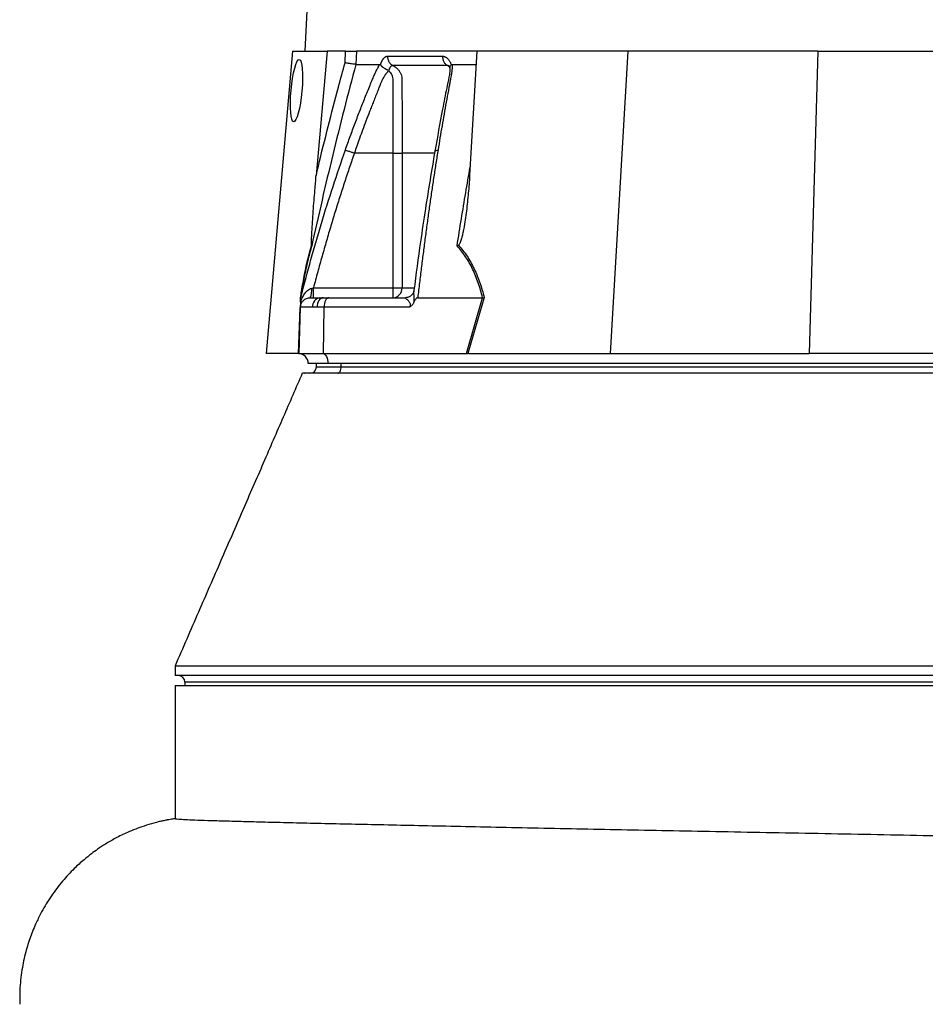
# Model space of a CAD drawing. Extents: x 4262 to 5625, y 3282 to 5186.
# Tile 2 of 14: x 4265 to 4541, y 3567 to 3867. Entities that reach past the tile are written whole.
import ezdxf

# ---------------------------------------------------------------- set-up
doc = ezdxf.new("R2010")
doc.units = 0
doc.header["$LTSCALE"] = 10
doc.header["$MEASUREMENT"] = 0
doc.layers.get('0').update_dxf_attribs({"linetype": 'CONTINUOUS'})

msp = doc.modelspace()

# ---------------------------------------------------------------- linework, layer by layer
at = {"color": 7, "linetype": 'Continuous'}
for p, q in [((4392.63, 4699.27), (4352.13, 3857.27)), ((4348.39, 3857.27), (4340.34, 3765.27)), ((4348.39, 3857.27), (4358.85, 3857.27)), ((4358.85, 3857.27), (4355.54, 3819.47)), ((4364.45, 3857.27), (4358.85, 3857.27)), ((4364.33, 3853.72), (4364.45, 3857.27)), ((4367.78, 3857.27), (4367.64, 3853.27)), ((4404.45, 3857.27), (4367.78, 3857.27)), ((4404.45, 3857.27), (4402.23, 3819.47)), ((4450.39, 3857.27), (4404.45, 3857.27)), ((4450.39, 3857.27), (4444.97, 3765.27)), ((4508.14, 3857.27), (4450.39, 3857.27)), ((4508.14, 3857.27), (4505.5, 3765.27)), ((4508.14, 3857.27), (4564.53, 3857.27)), ((4375.12, 3853.13), (4375.17, 3853.27)), ((4396.58, 3853.27), (4396.63, 3853.13)), ((4396.93, 3853.27), (4404.22, 3853.27)), ((4378.98, 3826.27), (4367.18, 3826.27)), ((4378.98, 3785.27), (4378.98, 3826.27)), ((4381.67, 3826.27), (4381.67, 3785.27)), ((4354.72, 3785.27), (4378.98, 3785.27)), ((4378.98, 3782.27), (4378.98, 3785.27)), ((4378.98, 3785.27), (4381.67, 3785.27)), ((4381.67, 3785.27), (4385.24, 3785.27)), ((4350.83, 3782.27), (4350.99, 3782.83)), ((4350.92, 3782.58), (4350.84, 3782.25)), ((4353.73, 3782.27), (4356.7, 3782.27)), ((4356.7, 3782.27), (4357.76, 3782.27)), ((4357.76, 3782.27), (4359.43, 3782.27)), ((4359.43, 3782.27), (4382.76, 3782.27)), ((4386.44, 3782.27), (4406.17, 3782.27)), ((4401.26, 3765.27), (4406.18, 3782.27)), ((4406.66, 3782.29), (4401.73, 3765.27)), ((4350.19, 3765.27), (4350.68, 3779.22)), ((4350.73, 3779.37), (4350.24, 3765.27)), ((4354.49, 3779.37), (4350.73, 3779.37)), ((4355.82, 3779.37), (4354.49, 3779.37)), ((4357.93, 3779.37), (4355.82, 3779.37)), ((4357.93, 3779.37), (4357.69, 3765.27)), ((4383.97, 3779.37), (4357.93, 3779.37)), ((4350.13, 3765.27), (4340.34, 3765.27)), ((4350.24, 3765.27), (4357.69, 3765.27)), ((4357.69, 3765.27), (4401.26, 3765.27)), ((4401.97, 3765.27), (4444.97, 3765.27)), ((4444.97, 3765.27), (4505.5, 3765.27)), ((4558.3, 3765.27), (4505.5, 3765.27)), ((4359.13, 3762.27), (4353.13, 3762.27)), ((4355.63, 3761.27), (4355.63, 3762.27)), ((4355.63, 3761.27), (4363.13, 3761.27)), ((4604.13, 3762.27), (4359.13, 3762.27)), ((4363.13, 3761.27), (4363.13, 3762.27)), ((4363.13, 3761.27), (4602.63, 3761.27)), ((4312.63, 3670.27), (4312.63, 3667.27)), ((4907.63, 3667.27), (4312.63, 3667.27)), ((4312.63, 3664.27), (4312.63, 3623.71)), ((4312.63, 3664.27), (4907.63, 3664.27)), ((4315.63, 3665.27), (4315.63, 3664.27)), ((4904.63, 3665.27), (4315.63, 3665.27))]:
    msp.add_line(p, q, dxfattribs=at)
at = {"color": 7, "linetype": 'Continuous', "flags": 128}
for points in [[(4357.76, 3782.27), (4357.39, 3782.21), (4357.03, 3782.05), (4356.7, 3781.78), (4356.41, 3781.43), (4356.17, 3780.99), (4355.99, 3780.49), (4355.87, 3779.94), (4355.82, 3779.37)], [(4359.43, 3782.27), (4359.15, 3782.21), (4358.87, 3782.05), (4358.62, 3781.78), (4358.39, 3781.43), (4358.2, 3780.99), (4358.06, 3780.49), (4357.97, 3779.94), (4357.93, 3779.37)], [(4357.69, 3765.27), (4357.97, 3765.19), (4358.24, 3765.01), (4358.49, 3764.73), (4358.71, 3764.35), (4358.89, 3763.9), (4359.03, 3763.39), (4359.11, 3762.84), (4359.13, 3762.27)], [(4362.13, 3759.27), (4362.33, 3759.31), (4362.52, 3759.42), (4362.69, 3759.61), (4362.84, 3759.85), (4362.97, 3760.16), (4363.06, 3760.5), (4363.12, 3760.88), (4363.13, 3761.27)]]:
    msp.add_lwpolyline(points, dxfattribs=at)
at = {"color": 7, "linetype": 'Continuous'}
for centre, radius, start, end in [((4349.24, 3784.47), 5, 333.9402, 7.8237), ((4378.81, 3785.12), 2.86, 273.3142, 2.9685), ((4357.14, 3779.64), 2.67, 99.4574, 185.6667), ((4350.13, 3762.27), 3, 88.9569, 90), ((4350.13, 3762.27), 3, 0, 88), ((4353.63, 3761.27), 2, 270, 0), ((4313.63, 3665.27), 2, 0, 90)]:
    msp.add_arc(centre, radius, start, end, dxfattribs=at)
msp.add_ellipse((4349.57, 3845.27), major_axis=(0.86, 9.5), ratio=0.172936, dxfattribs=at)
msp.add_ellipse((4400.64, 3762.27), major_axis=(13.24, 0.32), ratio=0.225259, start_param=1.464851, end_param=1.483057, dxfattribs=at)
for points, knots in [([(4364.45, 3857.27), (4364.8, 3857.27), (4365.14, 3857.27), (4365.82, 3857.27), (4366.15, 3857.27), (4366.6, 3857.27), (4366.75, 3857.27), (4367.01, 3857.27), (4367.14, 3857.27), (4367.48, 3857.27), (4367.65, 3857.27), (4367.78, 3857.27)], [0, 0, 0, 0, 0.25, 0.25, 0.5, 0.5, 0.625, 0.625, 0.75, 0.75, 1, 1, 1, 1]), ([(4375.17, 3853.27), (4375.19, 3853.34), (4375.23, 3853.47), (4375.3, 3853.66), (4375.37, 3853.85), (4375.45, 3854.02), (4375.52, 3854.19), (4375.61, 3854.35), (4375.69, 3854.5), (4375.78, 3854.65), (4375.86, 3854.79), (4375.96, 3854.92), (4376.05, 3855.04), (4376.15, 3855.15), (4376.28, 3855.29), (4376.45, 3855.43), (4376.65, 3855.57), (4376.86, 3855.67), (4377.07, 3855.73), (4377.21, 3855.74), (4377.28, 3855.74)], [0, 0, 0, 0, 0.044249, 0.088103, 0.131644, 0.174955, 0.21812, 0.261226, 0.304357, 0.347601, 0.391041, 0.434763, 0.478847, 0.523375, 0.568424, 0.654803, 0.740537, 0.826241, 0.912528, 1, 1, 1, 1]), ([(4377.28, 3855.74), (4377.27, 3855.46), (4377.3, 3855.16), (4377.44, 3854.58), (4377.55, 3854.29), (4377.85, 3853.77), (4378.03, 3853.53), (4378.45, 3853.14), (4378.68, 3852.99), (4378.91, 3852.88)], [0, 0, 0, 0, 0.25, 0.25, 0.5, 0.5, 0.75, 0.75, 1, 1, 1, 1]), ([(4394.02, 3855.74), (4394.01, 3855.46), (4394.03, 3855.16), (4394.16, 3854.58), (4394.26, 3854.29), (4394.54, 3853.77), (4394.71, 3853.53), (4395.1, 3853.14), (4395.31, 3852.99), (4395.53, 3852.88)], [0, 0, 0, 0, 0.25, 0.25, 0.5, 0.5, 0.75, 0.75, 1, 1, 1, 1]), ([(4394.02, 3855.74), (4394.06, 3855.74), (4394.15, 3855.74), (4394.28, 3855.72), (4394.42, 3855.7), (4394.55, 3855.66), (4394.67, 3855.62), (4394.8, 3855.57), (4394.93, 3855.5), (4395.05, 3855.43), (4395.17, 3855.35), (4395.33, 3855.23), (4395.52, 3855.06), (4395.73, 3854.83), (4395.93, 3854.57), (4396.12, 3854.29), (4396.29, 3853.97), (4396.44, 3853.64), (4396.53, 3853.39), (4396.58, 3853.27)], [0, 0, 0, 0, 0.043919, 0.087472, 0.13073, 0.173768, 0.216664, 0.259492, 0.30233, 0.345255, 0.388344, 0.431671, 0.51489, 0.596546, 0.677156, 0.757259, 0.837405, 0.91814, 1, 1, 1, 1]), ([(4367.65, 3853.27), (4365.19, 3844.12), (4362.84, 3834.94), (4358.37, 3816.52), (4356.24, 3807.29), (4354.2, 3798.03)], [0, 0, 0, 0, 0.5, 0.5, 1, 1, 1, 1]), ([(4355.54, 3819.47), (4355.77, 3820.42), (4357.93, 3829.4), (4360.82, 3840.83), (4363.66, 3851.27), (4364.33, 3853.72)], [0, 0, 0, 0, 0.082091, 0.78432, 1, 1, 1, 1]), ([(4367.64, 3853.27), (4367.51, 3853.28), (4367.34, 3853.3), (4366.88, 3853.35), (4366.62, 3853.39), (4366.16, 3853.45), (4366.01, 3853.47), (4365.69, 3853.51), (4365.52, 3853.54), (4365.18, 3853.59), (4365.01, 3853.61), (4364.67, 3853.67), (4364.5, 3853.69), (4364.33, 3853.72)], [0, 0, 0, 0, 0.25, 0.25, 0.5, 0.5, 0.625, 0.625, 0.75, 0.75, 0.875, 0.875, 1, 1, 1, 1]), ([(4364.43, 3827.23), (4364.67, 3827.92), (4365.16, 3829.29), (4365.9, 3831.34), (4366.65, 3833.38), (4367.41, 3835.4), (4368.4, 3838.02), (4369.64, 3841.22), (4370.9, 3844.37), (4371.93, 3846.88), (4372.54, 3848.37), (4372.99, 3849.43), (4373.25, 3850.04), (4373.48, 3850.55), (4373.72, 3851.06), (4373.98, 3851.58), (4374.27, 3852.15), (4374.58, 3852.72), (4374.8, 3853.08), (4374.91, 3853.27)], [0, 0, 0, 0, 0.077777, 0.1552, 0.232272, 0.308995, 0.385372, 0.530526, 0.674474, 0.747423, 0.819615, 0.846383, 0.869761, 0.889755, 0.906383, 0.929523, 0.9528, 0.976272, 1, 1, 1, 1]), ([(4374.91, 3853.27), (4374.92, 3853.27), (4374.96, 3853.27), (4375, 3853.25), (4375.05, 3853.22), (4375.09, 3853.18), (4375.11, 3853.15), (4375.12, 3853.13)], [0, 0, 0, 0, 0.212576, 0.416535, 0.614103, 0.807726, 1, 1, 1, 1]), ([(4375.12, 3853.13), (4375.15, 3853.1), (4375.19, 3853.05), (4375.26, 3852.96), (4375.33, 3852.87), (4375.41, 3852.78), (4375.5, 3852.7), (4375.59, 3852.62), (4375.68, 3852.54), (4375.77, 3852.46), (4375.92, 3852.35), (4376.12, 3852.2), (4376.39, 3852.03), (4376.65, 3851.89), (4376.88, 3851.77), (4377.08, 3851.67), (4377.26, 3851.58), (4377.4, 3851.5), (4377.51, 3851.44), (4377.57, 3851.39), (4377.59, 3851.37)], [0, 0, 0, 0, 0.048652, 0.096489, 0.14339, 0.189242, 0.233941, 0.277392, 0.319512, 0.360225, 0.399465, 0.506174, 0.603082, 0.689684, 0.765815, 0.831582, 0.887296, 0.933441, 0.970686, 1, 1, 1, 1]), ([(4378.91, 3852.88), (4378.88, 3852.88), (4378.83, 3852.88), (4378.74, 3852.87), (4378.66, 3852.85), (4378.58, 3852.82), (4378.5, 3852.78), (4378.42, 3852.73), (4378.34, 3852.67), (4378.22, 3852.57), (4378.08, 3852.4), (4377.93, 3852.16), (4377.81, 3851.93), (4377.72, 3851.71), (4377.65, 3851.53), (4377.63, 3851.41), (4377.61, 3851.36)], [0, 0, 0, 0, 0.053313, 0.106595, 0.159871, 0.213165, 0.266504, 0.319912, 0.373414, 0.427035, 0.564482, 0.685233, 0.789261, 0.876464, 0.946724, 1, 1, 1, 1]), ([(4395.53, 3852.88), (4394.81, 3852.88), (4393.3, 3852.88), (4391.17, 3852.88), (4388.97, 3852.88), (4387.51, 3852.88), (4386.01, 3852.88), (4384.59, 3852.88), (4382.57, 3852.88), (4380.72, 3852.88), (4379.48, 3852.88), (4378.91, 3852.88)], [0.7589111, 0.7589111, 0.7589111, 0.7589111, 0.7820302, 0.8131687, 0.8443073, 0.8754458, 0.8754458, 0.9065844, 0.9377229, 0.9688615, 0.9919807, 0.9919807, 0.9919807, 0.9919807]), ([(4378.91, 3852.88), (4379.16, 3852.77), (4379.4, 3852.63), (4379.85, 3852.31), (4380.06, 3852.13), (4380.45, 3851.74), (4380.63, 3851.52), (4380.95, 3851.06), (4381.09, 3850.81), (4381.32, 3850.29), (4381.42, 3850.02), (4381.57, 3849.47), (4381.61, 3849.19), (4381.65, 3848.76), (4381.66, 3848.61), (4381.66, 3848.32), (4381.66, 3848.18), (4381.66, 3847.74), (4381.66, 3845.13), (4381.66, 3842.52), (4381.67, 3835.55), (4381.67, 3830.91), (4381.67, 3826.27)], [0, 0, 0, 0, 0.03125, 0.03125, 0.0625, 0.0625, 0.09375, 0.09375, 0.125, 0.125, 0.15625, 0.15625, 0.1875, 0.1875, 0.203125, 0.203125, 0.21875, 0.21875, 0.25, 0.5, 0.5, 1, 1, 1, 1]), ([(4396.93, 3853.27), (4396.93, 3853.16), (4396.93, 3852.96), (4396.92, 3852.64), (4396.91, 3852.33), (4396.89, 3852.01), (4396.87, 3851.69), (4396.84, 3851.36), (4396.8, 3851.04), (4396.76, 3850.71), (4396.7, 3850.29), (4396.6, 3849.71), (4396.44, 3848.85), (4396.23, 3847.8), (4396, 3846.59), (4395.62, 3844.57), (4395.1, 3841.75), (4394.46, 3838.15), (4393.83, 3834.53), (4393.21, 3830.9), (4392.82, 3828.45), (4392.62, 3827.23)], [0, 0, 0, 0, 0.0134228, 0.0267382, 0.0399565, 0.0530881, 0.0661437, 0.0791341, 0.0920702, 0.1049632, 0.1178244, 0.141662, 0.1728313, 0.2170572, 0.2634911, 0.3121266, 0.4491557, 0.58733, 0.7237611, 0.8613131, 1, 1, 1, 1]), ([(4396.01, 3852.71), (4395.96, 3852.75), (4395.8, 3852.87), (4395.63, 3852.88), (4395.53, 3852.88)], [0, 0, 0, 0, 0.353921, 1, 1, 1, 1]), ([(4396.11, 3852.43), (4396.07, 3852.48), (4395.89, 3852.68), (4395.68, 3852.79), (4395.53, 3852.88)], [0, 0, 0, 0, 0.25943, 1, 1, 1, 1]), ([(4395.94, 3852.76), (4395.93, 3852.77), (4395.91, 3852.79), (4396.06, 3852.54), (4396.16, 3852.33), (4396.2, 3852.2), (4396.2, 3852.2)], [0, 0, 0, 0, 0.329076, 0.738518, 0.993126, 1, 1, 1, 1]), ([(4396.25, 3852.25), (4396.25, 3852.38), (4396.24, 3852.68), (4396.49, 3852.97), (4396.63, 3853.13)], [0, 0, 0, 0, 0.447464, 1, 1, 1, 1]), ([(4396.63, 3853.13), (4396.64, 3853.15), (4396.67, 3853.18), (4396.72, 3853.21), (4396.77, 3853.24), (4396.82, 3853.25), (4396.87, 3853.27), (4396.91, 3853.27), (4396.93, 3853.27)], [0, 0, 0, 0, 0.160202, 0.321039, 0.484027, 0.650625, 0.822199, 1, 1, 1, 1]), ([(4377.48, 3851.24), (4377.42, 3851.17), (4377.3, 3851.03), (4377.12, 3850.81), (4376.96, 3850.6), (4376.79, 3850.38), (4376.64, 3850.16), (4376.49, 3849.94), (4376.34, 3849.72), (4376.2, 3849.5), (4376.07, 3849.29), (4375.95, 3849.08), (4375.83, 3848.87), (4375.72, 3848.66), (4375.6, 3848.42), (4375.46, 3848.13), (4375.31, 3847.79), (4375.17, 3847.46), (4375.04, 3847.12), (4374.94, 3846.85), (4374.85, 3846.6), (4374.75, 3846.37), (4374.62, 3846.06), (4374.47, 3845.68), (4374.13, 3844.84), (4373.63, 3843.6), (4373, 3842), (4372.4, 3840.46), (4371.63, 3838.47), (4370.72, 3836.08), (4369.7, 3833.34), (4368.78, 3830.81), (4367.95, 3828.47), (4367.43, 3826.98), (4367.18, 3826.27)], [0, 0, 0, 0, 0.010662, 0.021198, 0.031594, 0.041839, 0.051919, 0.061821, 0.071533, 0.08104, 0.09033, 0.099392, 0.108213, 0.116783, 0.125091, 0.138719, 0.152205, 0.165558, 0.178786, 0.1919, 0.198167, 0.207477, 0.219813, 0.235151, 0.25346, 0.319418, 0.382864, 0.443812, 0.502275, 0.618272, 0.726011, 0.825493, 0.916782, 1, 1, 1, 1]), ([(4378.98, 3826.27), (4378.98, 3830.5), (4378.98, 3834.73), (4378.98, 3841.08), (4378.98, 3843.73), (4378.97, 3846.64), (4378.97, 3847.56), (4378.97, 3847.96), (4378.97, 3848.22), (4378.98, 3848.36), (4378.97, 3848.75), (4378.94, 3849.01), (4378.83, 3849.53), (4378.74, 3849.78), (4378.53, 3850.25), (4378.39, 3850.47), (4378.15, 3850.77), (4378.06, 3850.87), (4377.86, 3851.04), (4377.76, 3851.11), (4377.64, 3851.17)], [0, 0, 0, 0, 0.5, 0.5, 0.75, 0.8125, 0.84375, 0.859375, 0.859375, 0.875, 0.875, 0.90625, 0.90625, 0.9375, 0.9375, 0.96875, 0.96875, 0.984375, 0.984375, 1, 1, 1, 1]), ([(4396.21, 3852.53), (4396.21, 3852.01), (4396.21, 3851.02), (4395.87, 3848.84), (4395.26, 3846.09), (4394.63, 3842.86), (4393.38, 3836.47), (4392.42, 3831.09), (4391.66, 3826.78)], [0, 0, 0, 0, 0.070619, 0.136082, 0.264009, 0.386701, 0.509381, 1, 1, 1, 1]), ([(4350.99, 3782.83), (4352.96, 3790.21), (4356.96, 3805.15), (4361.92, 3819.81), (4364.43, 3827.23)], [0, 0, 0, 0, 0.493573, 1, 1, 1, 1]), ([(4367.18, 3826.27), (4366.93, 3825.56), (4366.44, 3824.13), (4365.71, 3821.98), (4364.98, 3819.82), (4364.26, 3817.63), (4363.54, 3815.43), (4362.83, 3813.21), (4362.12, 3810.98), (4361.42, 3808.73), (4360.73, 3806.46), (4360.04, 3804.17), (4359.35, 3801.87), (4358.68, 3799.55), (4358, 3797.21), (4357.33, 3794.86), (4356.67, 3792.48), (4356.01, 3790.09), (4355.36, 3787.69), (4354.93, 3786.08), (4354.72, 3785.27)], [0, 0, 0, 0, 0.0526354, 0.1056085, 0.1589205, 0.2125726, 0.2665659, 0.3209015, 0.3755805, 0.4306039, 0.4859727, 0.541688, 0.5977508, 0.6541621, 0.7109228, 0.7680338, 0.8254961, 0.8833107, 0.9414784, 1, 1, 1, 1]), ([(4364.43, 3827.23), (4364.5, 3827.2), (4364.62, 3827.16), (4364.96, 3827.04), (4365.18, 3826.97), (4365.69, 3826.79), (4365.98, 3826.69), (4366.58, 3826.48), (4366.89, 3826.37), (4367.18, 3826.27)], [0, 0, 0, 0, 0.25, 0.25, 0.5, 0.5, 0.75, 0.75, 1, 1, 1, 1]), ([(4378.98, 3826.27), (4379.54, 3826.27), (4380.09, 3826.27), (4381.03, 3826.27), (4381.42, 3826.27), (4381.67, 3826.27)], [0, 0, 0, 0, 0.5, 0.5, 1, 1, 1, 1]), ([(4391.57, 3826.27), (4390.81, 3826.27), (4387.17, 3826.27), (4384.09, 3826.27), (4381.67, 3826.27)], [0, 0, 0, 0, 0.2108, 1, 1, 1, 1]), ([(4391.66, 3826.78), (4390.68, 3820.97), (4389.14, 3811.85), (4387.03, 3797.72), (4385.93, 3789.4), (4385.27, 3784.46)], [0, 0, 0, 0, 0.416032, 0.653325, 1, 1, 1, 1]), ([(4392.62, 3827.23), (4392.51, 3826.56), (4392.29, 3825.22), (4391.97, 3823.19), (4391.66, 3821.16), (4391.35, 3819.11), (4391.03, 3817.04), (4390.73, 3814.97), (4390.42, 3812.88), (4390.12, 3810.78), (4389.82, 3808.66), (4389.52, 3806.54), (4389.23, 3804.39), (4388.94, 3802.24), (4388.65, 3800.07), (4388.37, 3797.89), (4388.08, 3795.7), (4387.8, 3793.49), (4387.52, 3791.27), (4387.25, 3789.04), (4386.98, 3786.8), (4386.71, 3784.54), (4386.53, 3783.03), (4386.44, 3782.27)], [0, 0, 0, 0, 0.045336, 0.090894, 0.136674, 0.182678, 0.228907, 0.275362, 0.322044, 0.368954, 0.416093, 0.463462, 0.511063, 0.558896, 0.606962, 0.655262, 0.703798, 0.752569, 0.801578, 0.850824, 0.900309, 0.950034, 1, 1, 1, 1]), ([(4391.7, 3826.78), (4391.69, 3826.81), (4391.67, 3826.95), (4391.97, 3827.12), (4392.41, 3827.19), (4392.62, 3827.23)], [0, 0, 0, 0, 0.149793, 0.586869, 1, 1, 1, 1]), ([(4398.41, 3798.03), (4398.85, 3800.78), (4400.12, 3808.81), (4401.48, 3816.81), (4402.38, 3822.06)], [0, 0, 0, 0, 0.34319, 1, 1, 1, 1]), ([(4354.18, 3798.26), (4354.17, 3798.33), (4354.14, 3798.54), (4354.14, 3799.38), (4354.17, 3800.63), (4354.34, 3803.8), (4354.65, 3808.58), (4355.11, 3814.36), (4355.42, 3817.99), (4355.54, 3819.47)], [0, 0, 0, 0, 0.014356, 0.049627, 0.124372, 0.19944, 0.496383, 0.793753, 1, 1, 1, 1]), ([(4402.23, 3819.47), (4402.12, 3817.67), (4401.99, 3815.87), (4401.66, 3812.26), (4401.48, 3810.46), (4401.14, 3807.77), (4401.02, 3806.87), (4400.75, 3805.08), (4400.6, 3804.19), (4400.35, 3802.85), (4400.27, 3802.41), (4400.08, 3801.53), (4399.98, 3801.09), (4399.75, 3800.22), (4399.62, 3799.78), (4399.39, 3799.15), (4399.31, 3798.95), (4399.16, 3798.66), (4399.11, 3798.57), (4398.98, 3798.4), (4398.91, 3798.32), (4398.83, 3798.26)], [0, 0, 0, 0, 0.25, 0.25, 0.5, 0.5, 0.625, 0.625, 0.75, 0.75, 0.8125, 0.8125, 0.875, 0.875, 0.9375, 0.9375, 0.96875, 0.96875, 0.984375, 0.984375, 1, 1, 1, 1]), ([(4350.78, 3782.29), (4350.89, 3782.94), (4351.28, 3785.4), (4351.93, 3788.97), (4352.73, 3792.81), (4353.45, 3795.8), (4353.94, 3797.47), (4354.18, 3798.26)], [0, 0, 0, 0, 0.106677, 0.403092, 0.607771, 0.812344, 1, 1, 1, 1]), ([(4354.2, 3798.03), (4353.83, 3796.76), (4353.08, 3794.16), (4352.05, 3789.31), (4351.31, 3785.23), (4350.93, 3782.85), (4350.83, 3782.27)], [0, 0, 0, 0, 0.297915, 0.606786, 0.903165, 1, 1, 1, 1]), ([(4354.2, 3798.03), (4354.2, 3798.03), (4354.21, 3798.11), (4354.19, 3798.19), (4354.18, 3798.26)], [0, 0, 0, 0, 0.022143, 1, 1, 1, 1]), ([(4406.17, 3782.27), (4405.79, 3783.8), (4405.36, 3785.3), (4404.61, 3787.48), (4404.34, 3788.2), (4403.77, 3789.61), (4403.47, 3790.3), (4402.51, 3792.31), (4401.8, 3793.57), (4400.23, 3795.93), (4399.36, 3797.03), (4398.41, 3798.03)], [0, 0, 0, 0, 0.25, 0.25, 0.375, 0.375, 0.5, 0.5, 0.75, 0.75, 1, 1, 1, 1]), ([(4398.83, 3798.26), (4399.3, 3797.75), (4399.76, 3797.22), (4400.63, 3796.1), (4401.05, 3795.51), (4402.24, 3793.7), (4402.96, 3792.41), (4403.92, 3790.37), (4404.23, 3789.67), (4404.8, 3788.25), (4405.07, 3787.53), (4405.83, 3785.33), (4406.27, 3783.83), (4406.66, 3782.29)], [0, 0, 0, 0, 0.125, 0.125, 0.25, 0.25, 0.5, 0.5, 0.625, 0.625, 0.75, 0.75, 1, 1, 1, 1]), ([(4350.78, 3780.86), (4350.94, 3781.32), (4351.12, 3781.77), (4351.53, 3782.62), (4351.76, 3783.02), (4352.29, 3783.79), (4352.6, 3784.14), (4353.12, 3784.61), (4353.32, 3784.75), (4353.73, 3784.99), (4353.95, 3785.09), (4354.19, 3785.15)], [0, 0, 0, 0, 0.25, 0.25, 0.5, 0.5, 0.75, 0.75, 0.875, 0.875, 1, 1, 1, 1]), ([(4354.72, 3782.27), (4354.72, 3782.27), (4354.72, 3782.35), (4354.72, 3782.65), (4354.72, 3782.87), (4354.72, 3783.42), (4354.72, 3783.76), (4354.72, 3784.48), (4354.72, 3784.88), (4354.72, 3785.27)], [0, 0, 0, 0, 0.25, 0.25, 0.5, 0.5, 0.75, 0.75, 1, 1, 1, 1]), ([(4385.23, 3784.38), (4385.21, 3784.26), (4385.16, 3783.96), (4384.83, 3783.31), (4384.23, 3782.7), (4383.49, 3782.34), (4382.91, 3782.25), (4382.73, 3782.27), (4382.71, 3782.27)], [0, 0, 0, 0, 0.137033, 0.338569, 0.561252, 0.79061, 0.980233, 1, 1, 1, 1]), ([(4385.27, 3784.46), (4385.24, 3784.25), (4385.16, 3783.58), (4385.26, 3782.4), (4385.29, 3781.35), (4385.28, 3780.94), (4385.27, 3780.86)], [0, 0, 0, 0, 0.216223, 0.703231, 0.941723, 1, 1, 1, 1]), ([(4385.32, 3784.78), (4385.32, 3784.78), (4385.3, 3784.75), (4385.28, 3784.65), (4385.27, 3784.53), (4385.27, 3784.46)], [0, 0, 0, 0, 0.012108, 0.36612, 1, 1, 1, 1]), ([(4350.73, 3779.37), (4350.74, 3779.72), (4350.82, 3780.09), (4351.12, 3780.8), (4351.36, 3781.15), (4351.94, 3781.71), (4352.28, 3781.93), (4353.01, 3782.21), (4353.38, 3782.27), (4353.73, 3782.27)], [0, 0, 0, 0, 0.25, 0.25, 0.5, 0.5, 0.75, 0.75, 1, 1, 1, 1]), ([(4350.78, 3780.86), (4350.78, 3780.69), (4350.77, 3780.54), (4350.76, 3780.24), (4350.76, 3780.1), (4350.75, 3779.85), (4350.74, 3779.74), (4350.74, 3779.54), (4350.73, 3779.45), (4350.73, 3779.37)], [0, 0, 0, 0, 0.25, 0.25, 0.5, 0.5, 0.75, 0.75, 1, 1, 1, 1]), ([(4350.78, 3780.86), (4350.79, 3780.96), (4350.8, 3781.32), (4350.82, 3781.77), (4350.83, 3782.12), (4350.83, 3782.25), (4350.83, 3782.26), (4350.83, 3782.27)], [0, 0, 0, 0, 0.171794, 0.597025, 0.766213, 0.937358, 1, 1, 1, 1]), ([(4383.97, 3779.37), (4384.04, 3779.47), (4384.11, 3779.58), (4384.21, 3779.8), (4384.25, 3779.93), (4384.27, 3780.17), (4384.25, 3780.29), (4384.19, 3780.49), (4384.14, 3780.59), (4384, 3780.84), (4383.88, 3780.98), (4383.65, 3781.24), (4383.54, 3781.36), (4383.21, 3781.68), (4383.01, 3781.87), (4382.8, 3782.08), (4382.75, 3782.15), (4382.71, 3782.22), (4382.7, 3782.23), (4382.71, 3782.26), (4382.73, 3782.27), (4382.76, 3782.27)], [0, 0, 0, 0, 0.0625, 0.0625, 0.125, 0.125, 0.1875, 0.1875, 0.25, 0.25, 0.375, 0.375, 0.5, 0.5, 0.75, 0.75, 0.875, 0.875, 0.9375, 0.9375, 1, 1, 1, 1]), ([(4385.27, 3780.86), (4385.21, 3780.69), (4385.13, 3780.54), (4384.96, 3780.24), (4384.85, 3780.1), (4384.63, 3779.85), (4384.51, 3779.74), (4384.25, 3779.54), (4384.11, 3779.45), (4383.97, 3779.37)], [0, 0, 0, 0, 0.25, 0.25, 0.5, 0.5, 0.75, 0.75, 1, 1, 1, 1]), ([(4386.44, 3782.27), (4386.29, 3782.27), (4386.15, 3782.2), (4385.91, 3782), (4385.81, 3781.87), (4385.63, 3781.6), (4385.55, 3781.46), (4385.4, 3781.16), (4385.34, 3781.01), (4385.27, 3780.86)], [0, 0, 0, 0, 0.25, 0.25, 0.5, 0.5, 0.75, 0.75, 1, 1, 1, 1]), ([(4351.33, 3759.27), (4349.4, 3754.82), (4345.46, 3745.77), (4339.39, 3731.78), (4333.06, 3717.21), (4326.48, 3702.06), (4319.62, 3686.32), (4315, 3675.69), (4312.63, 3670.27)], [0, 0, 0, 0, 0.1512673, 0.307828, 0.4703589, 0.6395125, 0.8158884, 1, 1, 1, 1]), ([(4868.87, 3759.27), (4868.86, 3759.27), (4868.84, 3759.27), (4868.64, 3759.27), (4867.99, 3759.27), (4868.09, 3759.27), (4868.27, 3759.27), (4868.26, 3759.27), (4867.83, 3759.27), (4866.83, 3759.27), (4865.29, 3759.27), (4863.47, 3759.27), (4861.23, 3759.27), (4852.41, 3759.27), (4814.6, 3759.27), (4756.01, 3759.27), (4692.49, 3759.27), (4652.91, 3759.27), (4634.29, 3759.27), (4625.83, 3759.27), (4621.6, 3759.27), (4617.16, 3759.27), (4612.88, 3759.27), (4608.97, 3759.27), (4604.85, 3759.27), (4600.21, 3759.27), (4595.18, 3759.27), (4590.33, 3759.27), (4561.58, 3759.27), (4513.81, 3759.27), (4448.95, 3759.27), (4403.63, 3759.27), (4376.83, 3759.27), (4367.69, 3759.27), (4362.88, 3759.27), (4359.04, 3759.27), (4356.35, 3759.27), (4354.63, 3759.27), (4353.36, 3759.27), (4352.41, 3759.27), (4352.01, 3759.27), (4351.92, 3759.27), (4352.12, 3759.27), (4352.26, 3759.27), (4351.22, 3759.27), (4351.37, 3759.27), (4351.39, 3759.27)], [0, 0, 0, 0, 0.053375, 0.11556, 0.139725, 0.144611, 0.149543, 0.154444, 0.159273, 0.164072, 0.167603, 0.171134, 0.174662, 0.178194, 0.206891, 0.321681, 0.409736, 0.453764, 0.475781, 0.481371, 0.487, 0.492541, 0.498008, 0.501837, 0.505666, 0.512059, 0.518502, 0.525004, 0.531479, 0.631542, 0.708594, 0.785646, 0.808655, 0.814869, 0.821081, 0.827247, 0.83078, 0.834313, 0.837846, 0.841379, 0.848363, 0.855367, 0.862392, 0.869406, 0.980366, 1, 1, 1, 1]), ([(4312.76, 3670.27), (4312.77, 3670.27), (4312.8, 3670.27), (4314.32, 3670.27), (4317.09, 3670.27), (4321.15, 3670.27), (4326.44, 3670.27), (4332.94, 3670.27), (4340.62, 3670.27), (4349.46, 3670.27), (4359.4, 3670.27), (4370.42, 3670.27), (4382.46, 3670.27), (4395.47, 3670.27), (4409.4, 3670.27), (4424.18, 3670.27), (4439.76, 3670.27), (4456.07, 3670.27), (4473.03, 3670.27), (4490.58, 3670.27), (4508.64, 3670.27), (4527.13, 3670.27), (4545.98, 3670.27), (4565.1, 3670.27), (4584.41, 3670.27), (4603.83, 3670.27), (4623.28, 3670.27), (4642.67, 3670.27), (4661.93, 3670.27), (4680.96, 3670.27), (4699.69, 3670.27), (4718.04, 3670.27), (4735.93, 3670.27), (4753.28, 3670.27), (4770.02, 3670.27), (4786.08, 3670.27), (4801.38, 3670.27), (4815.87, 3670.27), (4829.49, 3670.27), (4842.16, 3670.27), (4853.85, 3670.27), (4864.49, 3670.27), (4874.05, 3670.27), (4882.48, 3670.27), (4889.75, 3670.27), (4895.83, 3670.27), (4900.68, 3670.27), (4904.32, 3670.27), (4906.61, 3670.27), (4907.67, 3670.27), (4907.53, 3670.27), (4907.49, 3670.27)], [0, 0, 0, 0, 0.014868, 0.035673, 0.056478, 0.077282, 0.098087, 0.118892, 0.139696, 0.160501, 0.181306, 0.20211, 0.222915, 0.24372, 0.264524, 0.285329, 0.306134, 0.326938, 0.347743, 0.368548, 0.389352, 0.410157, 0.430962, 0.451766, 0.472571, 0.493376, 0.51418, 0.534985, 0.55579, 0.576594, 0.597399, 0.618204, 0.639008, 0.659813, 0.680618, 0.701422, 0.722227, 0.743032, 0.763836, 0.784641, 0.805446, 0.82625, 0.847055, 0.86786, 0.888664, 0.909469, 0.930273, 0.951078, 0.971883, 0.992687, 1, 1, 1, 1]), ([(4312.63, 3623.74), (4312.29, 3623.69), (4311.76, 3623.62), (4310.98, 3623.49), (4310.47, 3623.39), (4310.03, 3623.31), (4309.48, 3623.2), (4308.75, 3623.04), (4307.64, 3622.79), (4305.75, 3622.31), (4302.46, 3621.33), (4298.54, 3619.81), (4294.66, 3617.91), (4291.64, 3616.17), (4289.22, 3614.57), (4287.04, 3612.98), (4284.63, 3611.05), (4281.65, 3608.33), (4278.26, 3604.69), (4275.49, 3601.04), (4273.44, 3597.86), (4271.91, 3595.19), (4270.24, 3591.85), (4268.58, 3587.8), (4267.08, 3582.98), (4265.93, 3577.54), (4265.36, 3572.19), (4265.39, 3568.68), (4265.39, 3567.27)], [0, 0, 0, 0, 0.02912, 0.045479, 0.051146, 0.055435, 0.063168, 0.070849, 0.082875, 0.104212, 0.14186, 0.207514, 0.256671, 0.298763, 0.333749, 0.361911, 0.396814, 0.445733, 0.50852, 0.577295, 0.611776, 0.646295, 0.688959, 0.747348, 0.805122, 0.872401, 0.948779, 1, 1, 1, 1]), ([(4879.67, 3599), (4879.51, 3599.05), (4877.33, 3599.85), (4872.87, 3601.15), (4865.81, 3602.62), (4858.08, 3603.84), (4849.67, 3604.94), (4840.61, 3605.89), (4831.05, 3606.72), (4821.04, 3607.48), (4810.62, 3608.21), (4799.65, 3608.92), (4788.14, 3609.63), (4776.1, 3610.32), (4763.17, 3611.02), (4749.31, 3611.72), (4734.5, 3612.41), (4719.17, 3613.09), (4703.34, 3613.74), (4687.05, 3614.37), (4670.67, 3614.96), (4654.26, 3615.51), (4637.88, 3616.03), (4621.25, 3616.53), (4604.42, 3617.01), (4587.46, 3617.46), (4570.72, 3617.88), (4554.28, 3618.27), (4538.17, 3618.63), (4522.12, 3618.94), (4506.2, 3619.23), (4490.46, 3619.52), (4475.26, 3619.81), (4460.63, 3620.09), (4446.61, 3620.37), (4432.95, 3620.64), (4419.72, 3620.91), (4406.99, 3621.17), (4395.03, 3621.42), (4383.87, 3621.66), (4373.5, 3621.89), (4363.76, 3622.1), (4354.72, 3622.31), (4346.42, 3622.5), (4339.05, 3622.68), (4332.6, 3622.85), (4327.07, 3623), (4322.36, 3623.14), (4318.52, 3623.27), (4315.59, 3623.4), (4313.66, 3623.52), (4312.7, 3623.63), (4312.73, 3623.68), (4312.75, 3623.71)], [0, 0, 0, 0, 0.001434, 0.019378, 0.037338, 0.055287, 0.07367, 0.092065, 0.110449, 0.128377, 0.146316, 0.164244, 0.182566, 0.200898, 0.21922, 0.239729, 0.260255, 0.280764, 0.301871, 0.322994, 0.344101, 0.364594, 0.385102, 0.405595, 0.426684, 0.447791, 0.46888, 0.489359, 0.509855, 0.530334, 0.551409, 0.572501, 0.593576, 0.614049, 0.634538, 0.655011, 0.676079, 0.697164, 0.718232, 0.738707, 0.759198, 0.779673, 0.800744, 0.821831, 0.842901, 0.863374, 0.883862, 0.904334, 0.925401, 0.946485, 0.967552, 0.988023, 1, 1, 1, 1])]:
    msp.add_open_spline(points, degree=3, knots=knots, dxfattribs=at)
for points in [[(4377.28, 3855.74), (4382.23, 3855.74), (4387.82, 3855.74), (4394.02, 3855.74)], [(4367.64, 3853.27), (4368.75, 3853.27), (4371.07, 3853.27), (4373.6, 3853.27), (4374.91, 3853.27)], [(4398.83, 3798.26), (4398.7, 3798.18), (4398.56, 3798.1), (4398.41, 3798.03)], [(4354.19, 3785.15), (4354.37, 3785.19), (4354.54, 3785.23), (4354.72, 3785.27)], [(4406.18, 3782.27), (4406.18, 3782.27), (4406.18, 3782.27), (4406.17, 3782.27)], [(4406.18, 3782.27), (4406.35, 3782.27), (4406.51, 3782.28), (4406.66, 3782.29)], [(4401.26, 3765.27), (4401.42, 3765.27), (4401.58, 3765.27), (4401.73, 3765.27)]]:
    msp.add_open_spline(points, degree=3, dxfattribs=at)

doc.saveas('drawing.dxf')
